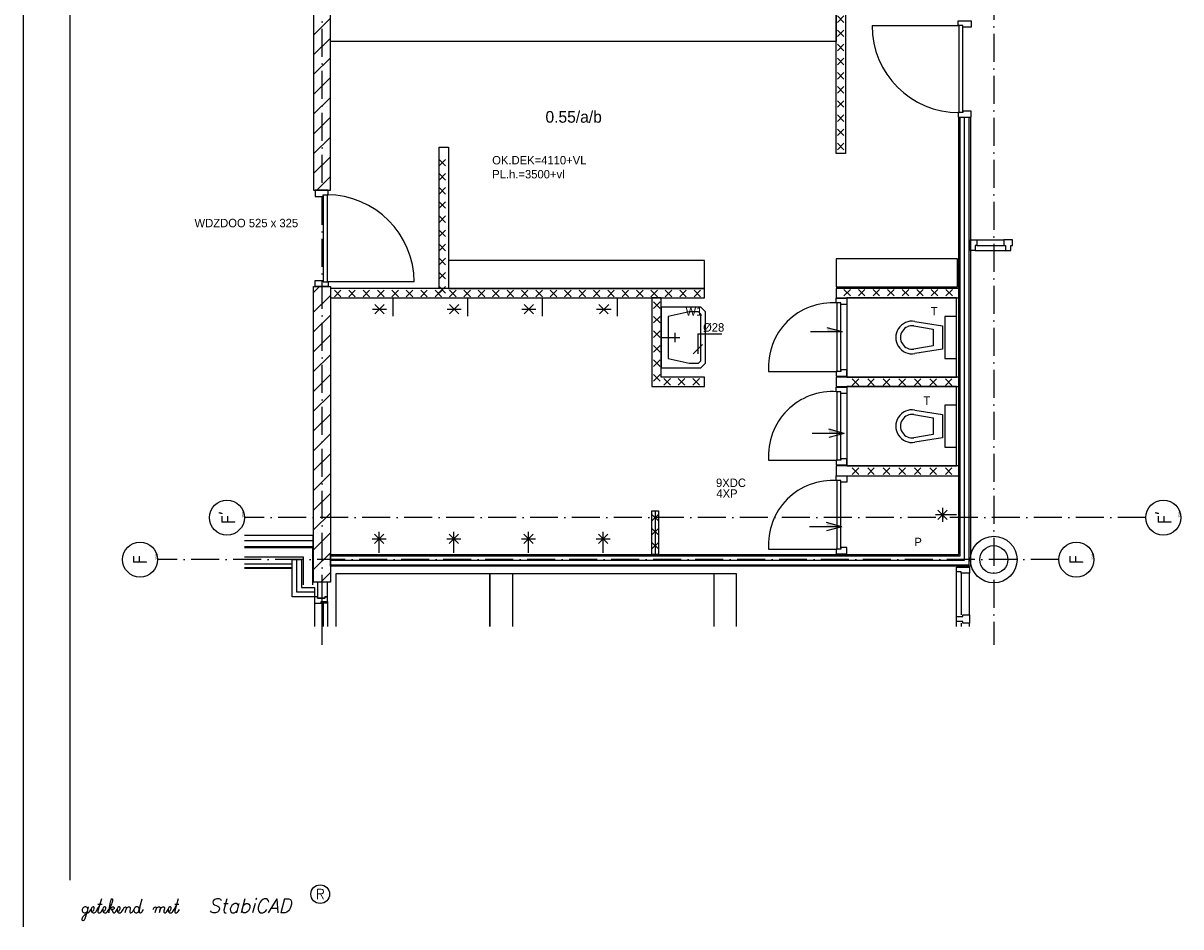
# Model space of a CAD drawing. Header units: millimetres. Extents: x -6587 to 170951, y 244 to 951952.
# Tile 43 of 102: x 25315 to 50133, y 867852 to 887220. Entities that reach past the tile are written whole.
import ezdxf
from ezdxf.enums import TextEntityAlignment as Align

# ---------------------------------------------------------------- set-up
doc = ezdxf.new("R2010")
doc.units = ezdxf.units.MM
doc.header["$LTSCALE"] = 100
doc.linetypes.add('DASHDOT', pattern=[9, 6, -1.5, 0, -1.5])
for name, color, linetype in [('00KAD025', 2, 'CONTINUOUS'), ('00KAD070', 5, 'CONTINUOUS'), ('AL$7----_STRAMIEN', 1, 'DASHDOT'), ('ALN-----_BLOCKNAAM', 2, 'CONTINUOUS'), ('ALXAC---_LICHTBETON', 1, 'CONTINUOUS'), ('BOUW', 8, 'CONTINUOUS'), ('DOORSNEDE', 1, 'CONTINUOUS')]:
    doc.layers.add(name, color=color, linetype=linetype)
doc.styles.add('BURO-018', font='BUROFONT.shx', dxfattribs={"height": 180})
doc.styles.add('BURO-025', font='BUROFONT.shx', dxfattribs={"height": 250})
doc.styles.add('ROMANS', font='romans', dxfattribs={"oblique": 15})
doc.styles.add('SCRIPTS', font='scripts')
doc.styles.get("Standard").update_dxf_attribs({"font": 'iso.shx'})
pattern_1 = [(45, (-3313.17, 792288.78), (-212.132, 212.132), [])]

# ---------------------------------------------------------------- blocks, each defined once
blk = doc.blocks.new('*U53')
at = {"layer": 'ALXAC---_LICHTBETON', "color": 0}
for p, q in [((17650, 44834), (17720, 44904)), ((17720, 44834), (17650, 44904)), ((17804, 44834), (17874, 44904)), ((17874, 44834), (17804, 44904)), ((17958, 44834), (18028, 44904)), ((18028, 44834), (17958, 44904)), ((18112, 44834), (18182, 44904)), ((18182, 44834), (18112, 44904)), ((18267, 44834), (18337, 44904)), ((18337, 44834), (18267, 44904)), ((18421, 44834), (18491, 44904)), ((18491, 44834), (18421, 44904)), ((18575, 44834), (18645, 44904)), ((18645, 44834), (18575, 44904)), ((18729, 44834), (18799, 44904)), ((18799, 44834), (18729, 44904)), ((18884, 44834), (18954, 44904)), ((18954, 44834), (18884, 44904)), ((19038, 44834), (19108, 44904)), ((19108, 44834), (19038, 44904)), ((19192, 44834), (19262, 44904)), ((19262, 44834), (19192, 44904)), ((19346, 44834), (19416, 44904)), ((19416, 44834), (19346, 44904)), ((19501, 44834), (19571, 44904)), ((19571, 44834), (19501, 44904)), ((19655, 44834), (19725, 44904)), ((19725, 44834), (19655, 44904)), ((19809, 44834), (19879, 44904)), ((19879, 44834), (19809, 44904)), ((19963, 44834), (20033, 44904)), ((20033, 44834), (19963, 44904)), ((20117, 44834), (20187, 44904)), ((20187, 44834), (20117, 44904)), ((20272, 44834), (20342, 44904)), ((20342, 44834), (20272, 44904)), ((20426, 44834), (20496, 44904)), ((20496, 44834), (20426, 44904)), ((20580, 44834), (20650, 44904)), ((20650, 44834), (20580, 44904)), ((20734, 44834), (20804, 44904)), ((20804, 44834), (20734, 44904)), ((20889, 44834), (20959, 44904)), ((20959, 44834), (20889, 44904)), ((21043, 44834), (21113, 44904)), ((21113, 44834), (21043, 44904)), ((21197, 44834), (21267, 44904)), ((21267, 44834), (21197, 44904)), ((21351, 44834), (21421, 44904)), ((21421, 44834), (21351, 44904)), ((21506, 44834), (21576, 44904)), ((21576, 44834), (21506, 44904))]:
    blk.add_line(p, q, dxfattribs=at)
blk = doc.blocks.new('*U52')
at = {"layer": 'ALXAC---_LICHTBETON', "color": 0}
for p, q in [((21194, 45734), (21264, 45804)), ((21264, 45734), (21194, 45804)), ((21349, 45734), (21419, 45804)), ((21419, 45734), (21349, 45804)), ((21505, 45734), (21575, 45804)), ((21575, 45734), (21505, 45804)), ((21153, 45690), (21083, 45760)), ((21153, 45760), (21083, 45690)), ((21153, 45534), (21083, 45604)), ((21153, 45604), (21083, 45534)), ((21153, 45379), (21083, 45449)), ((21153, 45449), (21083, 45379)), ((21153, 45223), (21083, 45293)), ((21153, 45293), (21083, 45223)), ((21153, 45067), (21083, 45137)), ((21153, 45137), (21083, 45067)), ((21153, 44912), (21083, 44982)), ((21153, 44982), (21083, 44912))]:
    blk.add_line(p, q, dxfattribs=at)
blk = doc.blocks.new('*U56')
at = {"layer": 'ALXAC---_LICHTBETON', "color": 0}
for p, q in [((29009, 70281), (28939, 70351)), ((29009, 70351), (28939, 70281)), ((29009, 70131), (28939, 70201)), ((29009, 70201), (28939, 70131)), ((29009, 69981), (28939, 70051)), ((29009, 70051), (28939, 69981))]:
    blk.add_line(p, q, dxfattribs=at)
blk = doc.blocks.new('*U54')
at = {"layer": 'ALXAC---_LICHTBETON', "color": 0}
for p, q in [((23153, 47473), (23083, 47543)), ((23153, 47543), (23083, 47473)), ((23153, 47322), (23083, 47392)), ((23153, 47392), (23083, 47322)), ((23153, 47170), (23083, 47240)), ((23153, 47240), (23083, 47170)), ((23153, 47019), (23083, 47089)), ((23153, 47089), (23083, 47019)), ((23153, 46867), (23083, 46937)), ((23153, 46937), (23083, 46867)), ((23153, 46716), (23083, 46786)), ((23153, 46786), (23083, 46716)), ((23153, 46564), (23083, 46634)), ((23153, 46634), (23083, 46564)), ((23153, 46413), (23083, 46483)), ((23153, 46483), (23083, 46413)), ((23153, 46261), (23083, 46331)), ((23153, 46331), (23083, 46261)), ((23153, 46110), (23083, 46180)), ((23153, 46180), (23083, 46110))]:
    blk.add_line(p, q, dxfattribs=at)
blk = doc.blocks.new('1010')
at = {"layer": 'AL$7----_STRAMIEN', "color": 7, "linetype": 'Continuous'}
blk.add_circle((0, 750), 750, dxfattribs=at)
at = {"layer": 'AL$7----_STRAMIEN', "color": 3, "linetype": 'Continuous'}
blk.add_attdef('STR-NAAM', text='', height=600, rotation=360, dxfattribs=at).set_placement((0, 750), align=Align.MIDDLE)
at = {"layer": 'ALN-----_BLOCKNAAM', "linetype": 'Continuous'}
blk.add_text('1010', height=100, dxfattribs=at).set_placement((0, 0))

msp = doc.modelspace()

# ---------------------------------------------------------------- hatches: boundary and pattern name
at = {"layer": 'BOUW'}
h = msp.add_hatch(dxfattribs=at)
h.set_pattern_fill('PREFBET', color=256, scale=2, style=0)
h.set_pattern_definition(pattern_1)
h.paths.add_polyline_path([(31542.2, 893500.2), (31542.2, 883640.9), (31902.2, 883640.9), (31902.2, 893500.2)])
h = msp.add_hatch(dxfattribs=at)
h.set_pattern_fill('PREFBET', color=256, scale=2, style=0)
h.set_pattern_definition(pattern_1)
h.paths.add_polyline_path([(31542.2, 875242.7), (31542.2, 881572.9), (31902.2, 881572.9), (31902.2, 875242.7)])

# ---------------------------------------------------------------- linework, layer by layer
at = {"layer": '00KAD025', "linetype": 'Continuous'}
msp.add_line((25314.7, 951952.4), (25314.7, 867852.4), dxfattribs=at)
msp.add_circle((31682.8, 868552.4), 200, dxfattribs=at)
at = {"layer": '00KAD070', "linetype": 'Continuous'}
msp.add_line((26314.7, 950952.4), (26314.7, 868852.4), dxfattribs=at)
at = {"layer": 'AL$7----_STRAMIEN', "color": 1}
for p, q in [((31722.2, 873897.9), (31722.2, 910393.7)), ((46122.2, 910393.7), (46122.2, 873897.9)), ((49381.8, 876622.7), (30058.9, 876622.7)), ((47519, 875722.7), (28196.1, 875722.7))]:
    msp.add_line(p, q, dxfattribs=at)
at = {"layer": 'BOUW'}
for p, q in [((45372.2, 875832.8), (45372.2, 885202.1)), ((45372.2, 885202.1), (45622.2, 885202.1)), ((45402.2, 875802.8), (45402.2, 885202.1)), ((45497.2, 875707.8), (45497.2, 885202.1)), ((45592.2, 875612.8), (45592.2, 885202.1)), ((45622.2, 885202.1), (45622.2, 875582.8)), ((34232.2, 881532.9), (34232.2, 884562.9)), ((34232.2, 884562.9), (34432.2, 884562.9)), ((34432.2, 884562.9), (34432.2, 881532.9)), ((34372.2, 884161.4), (34232.2, 884301.4)), ((34372.2, 884301.4), (34232.2, 884161.4)), ((34372.2, 883858.4), (34232.2, 883998.4)), ((34372.2, 883998.4), (34232.2, 883858.4)), ((31851.2, 883640.9), (31573.2, 883640.9)), ((31573.2, 883640.9), (31573.2, 883506.9)), ((31749.2, 883506.9), (31749.2, 883540.9)), ((31749.2, 883540.9), (31851.2, 883540.9)), ((31749.2, 883540.9), (31749.2, 881672.9)), ((31829.2, 883540.9), (31829.2, 881672.9)), ((31851.2, 883540.9), (31851.2, 883640.9)), ((34372.2, 883555.4), (34232.2, 883695.4)), ((34372.2, 883695.4), (34232.2, 883555.4)), ((31573.2, 883506.9), (31749.2, 883506.9)), ((34372.2, 883252.4), (34232.2, 883392.4)), ((34372.2, 883392.4), (34232.2, 883252.4)), ((34372.2, 882949.4), (34232.2, 883089.4)), ((34372.2, 883089.4), (34232.2, 882949.4)), ((34372.2, 882646.4), (34232.2, 882786.4)), ((34372.2, 882786.4), (34232.2, 882646.4)), ((45756.2, 882578.8), (46341.2, 882578.8)), ((34372.2, 882343.4), (34232.2, 882483.4)), ((34372.2, 882483.4), (34232.2, 882343.4)), ((45722.2, 882350.8), (46375.2, 882350.8)), ((45756.2, 882452.8), (46341.2, 882452.8)), ((34372.2, 882040.4), (34232.2, 882180.4)), ((34372.2, 882180.4), (34232.2, 882040.4)), ((45343, 882170.9), (42743.2, 882170.9)), ((42743.2, 882170.9), (42743.2, 881570.9)), ((45343, 881570.9), (45343, 882170.9)), ((34372.2, 881737.4), (34232.2, 881877.4)), ((34372.2, 881877.4), (34232.2, 881737.4)), ((31573.2, 881572.9), (31573.2, 881706.9)), ((31573.2, 881706.9), (31749.2, 881706.9)), ((31851.2, 881572.9), (31573.2, 881572.9)), ((31749.2, 881706.9), (31749.2, 881672.9)), ((31749.2, 881672.9), (31851.2, 881672.9)), ((33697.2, 881672.9), (31829.2, 881672.9)), ((31851.2, 881672.9), (31851.2, 881572.9)), ((34372.2, 881434.4), (34232.2, 881574.4)), ((34372.2, 881574.4), (34232.2, 881434.4)), ((42743.2, 881570.9), (45343, 881570.9)), ((33238.7, 881332.9), (33238.7, 880942.9)), ((34432.2, 881532.9), (34232.2, 881532.9)), ((45372.2, 881532.9), (42742.2, 881532.9)), ((42742.2, 881532.9), (42742.2, 881332.9)), ((42742.2, 881332.9), (42992.2, 881332.9)), ((42742.2, 881322.9), (42970.2, 881322.9)), ((42742.2, 881222.9), (42742.2, 881322.9)), ((43048.4, 881373.6), (42908.4, 881513.6)), ((42908.4, 881373.6), (43048.4, 881513.6)), ((45322.2, 881332.9), (42970.2, 881332.9)), ((42970.2, 881332.9), (42970.2, 879632.9)), ((42970.2, 881322.9), (42970.2, 881188.9)), ((42992.2, 881332.9), (45372.2, 881332.9)), ((42992.2, 881332.9), (42992.2, 881332.9)), ((43360.9, 881373.6), (43220.9, 881513.6)), ((43220.9, 881373.6), (43360.9, 881513.6)), ((43673.4, 881373.6), (43533.4, 881513.6)), ((43533.4, 881373.6), (43673.4, 881513.6)), ((43985.9, 881373.6), (43845.9, 881513.6)), ((43845.9, 881373.6), (43985.9, 881513.6)), ((44298.4, 881373.6), (44158.4, 881513.6)), ((44158.4, 881373.6), (44298.4, 881513.6)), ((44610.9, 881373.6), (44470.9, 881513.6)), ((44470.9, 881373.6), (44610.9, 881513.6)), ((44923.4, 881373.6), (44783.4, 881513.6)), ((44783.4, 881373.6), (44923.4, 881513.6)), ((45235.9, 881373.6), (45095.9, 881513.6)), ((45095.9, 881373.6), (45235.9, 881513.6)), ((45322.2, 879632.9), (45322.2, 881332.9)), ((45372.2, 881332.9), (45372.2, 881532.9)), ((32803.7, 881092.9), (33103.7, 881092.9)), ((32853.7, 881192.9), (33053.7, 880992.9)), ((32853.7, 880992.9), (33053.7, 881192.9)), ((34453.7, 881192.9), (34653.7, 880992.9)), ((34453.7, 880992.9), (34653.7, 881192.9)), ((39592.2, 881132.9), (38992.2, 881132.9)), ((38992.2, 881132.9), (38992.2, 879832.9)), ((39842.2, 881132.9), (39592.2, 881132.9)), ((39942.2, 881032.9), (39842.2, 881132.9)), ((42844.2, 881222.9), (42742.2, 881222.9)), ((42764.2, 879754.9), (42764.2, 881222.9)), ((42844.2, 881188.9), (42844.2, 881222.9)), ((42844.2, 879754.9), (42844.2, 881222.9)), ((42970.2, 881188.9), (42844.2, 881188.9)), ((39592.2, 881032.9), (39142.2, 880932.9)), ((39142.2, 880932.9), (39142.2, 880032.9)), ((39792.2, 881032.9), (39592.2, 881032.9)), ((39842.2, 880982.9), (39792.2, 881032.9)), ((39842.2, 879982.9), (39842.2, 880982.9)), ((39942.2, 879932.9), (39942.2, 881032.9)), ((44427.7, 880828.5), (45022.2, 880732.9)), ((45322.2, 880932.9), (45072.2, 880932.9)), ((45072.2, 880932.9), (45072.2, 880032.9)), ((45322.2, 880032.9), (45322.2, 880932.9)), ((39292.2, 880382.9), (39292.2, 880582.9)), ((44411.9, 880729.8), (44822.2, 880663.8)), ((44822.2, 880663.8), (44822.2, 880302.1)), ((45022.2, 880732.9), (45022.2, 880232.9)), ((38992.2, 880482.9), (39392.2, 880482.9)), ((44172.2, 880382.9), (44172.2, 880382.9)), ((44822.2, 880302.1), (44411.9, 880236.1)), ((45022.2, 880232.9), (44427.7, 880137.4)), ((44522.2, 880132.9), (44522.2, 880132.9)), ((38992.2, 879832.9), (39592.2, 879832.9)), ((39142.2, 880032.9), (39592.2, 879932.9)), ((39592.2, 879932.9), (39792.2, 879932.9)), ((39592.2, 879832.9), (39842.2, 879832.9)), ((39792.2, 879932.9), (39842.2, 879982.9)), ((39842.2, 879832.9), (39942.2, 879932.9)), ((45072.2, 880032.9), (45322.2, 880032.9)), ((41296.2, 879754.9), (42764.2, 879754.9)), ((42844.2, 879754.9), (42742.2, 879754.9)), ((42742.2, 879754.9), (42742.2, 879654.9)), ((42742.2, 879654.9), (42970.2, 879654.9)), ((45372.2, 879632.9), (42742.2, 879632.9)), ((42742.2, 879632.9), (42742.2, 879432.9)), ((42970.2, 879788.9), (42844.2, 879788.9)), ((42844.2, 879788.9), (42844.2, 879754.9)), ((42970.2, 879654.9), (42970.2, 879788.9)), ((42970.2, 879632.9), (45322.2, 879632.9)), ((43228.6, 879454.1), (43088.6, 879594.1)), ((43088.6, 879454.1), (43228.6, 879594.1)), ((43561.5, 879454.1), (43421.5, 879594.1)), ((43421.5, 879454.1), (43561.5, 879594.1)), ((43894.3, 879454.1), (43754.3, 879594.1)), ((43754.3, 879454.1), (43894.3, 879594.1)), ((44227.2, 879454.1), (44087.2, 879594.1)), ((44087.2, 879454.1), (44227.2, 879594.1)), ((44560, 879454.1), (44420, 879594.1)), ((44420, 879454.1), (44560, 879594.1)), ((44892.9, 879454.1), (44752.9, 879594.1)), ((44752.9, 879454.1), (44892.9, 879594.1)), ((45225.8, 879454.1), (45085.8, 879594.1)), ((45085.8, 879454.1), (45225.8, 879594.1)), ((45372.2, 879432.9), (45372.2, 879632.9)), ((42742.2, 879432.9), (45372.2, 879432.9)), ((42742.2, 879419.5), (42970.2, 879419.5)), ((42742.2, 879319.5), (42742.2, 879419.5)), ((42844.2, 879319.5), (42742.2, 879319.5)), ((42764.2, 877851.5), (42764.2, 879319.5)), ((42844.2, 877851.5), (42844.2, 879319.5)), ((42844.2, 879285.5), (42844.2, 879319.5)), ((45322.2, 879432.9), (42970.2, 879432.9)), ((42970.2, 879432.9), (42970.2, 877732.9)), ((42970.2, 879419.5), (42970.2, 879285.5)), ((45322.2, 877732.9), (45322.2, 879432.9)), ((42970.2, 879285.5), (42844.2, 879285.5)), ((44411.9, 878829.8), (44822.2, 878763.8)), ((44427.7, 878928.5), (45022.2, 878832.9)), ((45022.2, 878832.9), (45022.2, 878332.9)), ((45322.2, 879032.9), (45072.2, 879032.9)), ((45072.2, 879032.9), (45072.2, 878132.9)), ((45322.2, 878132.9), (45322.2, 879032.9)), ((44822.2, 878763.8), (44822.2, 878402.1)), ((44172.2, 878482.9), (44172.2, 878482.9)), ((44822.2, 878402.1), (44411.9, 878336.1)), ((45022.2, 878332.9), (44427.7, 878237.4)), ((44522.2, 878232.9), (44522.2, 878232.9)), ((45072.2, 878132.9), (45322.2, 878132.9)), ((41296.2, 877851.5), (42764.2, 877851.5)), ((42844.2, 877851.5), (42742.2, 877851.5)), ((42742.2, 877851.5), (42742.2, 877751.5)), ((42970.2, 877885.5), (42844.2, 877885.5)), ((42844.2, 877885.5), (42844.2, 877851.5)), ((42970.2, 877751.5), (42970.2, 877885.5)), ((42742.2, 877751.5), (42970.2, 877751.5)), ((45372.2, 877732.9), (42742.2, 877732.9)), ((42742.2, 877732.9), (42742.2, 877518.9)), ((42970.2, 877732.9), (45322.2, 877732.9)), ((43228.6, 877546.9), (43088.6, 877686.9)), ((43088.6, 877546.9), (43228.6, 877686.9)), ((43561.5, 877546.9), (43421.5, 877686.9)), ((43421.5, 877546.9), (43561.5, 877686.9)), ((43894.3, 877546.9), (43754.3, 877686.9)), ((43754.3, 877546.9), (43894.3, 877686.9)), ((44227.2, 877546.9), (44087.2, 877686.9)), ((44087.2, 877546.9), (44227.2, 877686.9)), ((44560, 877546.9), (44420, 877686.9)), ((44420, 877546.9), (44560, 877686.9)), ((44892.9, 877546.9), (44752.9, 877686.9)), ((44752.9, 877546.9), (44892.9, 877686.9)), ((45225.8, 877546.9), (45085.8, 877686.9)), ((45085.8, 877546.9), (45225.8, 877686.9)), ((45372.2, 877518.9), (45372.2, 877732.9)), ((42742.2, 877518.9), (45372.2, 877518.9)), ((42742.2, 877515.2), (42970.2, 877515.2)), ((42742.2, 877415.2), (42742.2, 877515.2)), ((42844.2, 877415.2), (42742.2, 877415.2)), ((42764.2, 875947.2), (42764.2, 877415.2)), ((42844.2, 877381.2), (42844.2, 877415.2)), ((42844.2, 875947.2), (42844.2, 877415.2)), ((42970.2, 877381.2), (42844.2, 877381.2)), ((42970.2, 877515.2), (42970.2, 877381.2)), ((45022.2, 876832.9), (45022.2, 876532.9)), ((38792.2, 875952.8), (38792.2, 876690.9)), ((38792.2, 876690.9), (38792.2, 876690.9)), ((45322.2, 876682.9), (44872.2, 876682.9)), ((45122.2, 876782.9), (44922.2, 876582.9)), ((44922.2, 876782.9), (45122.2, 876582.9)), ((30058.9, 876249.7), (31522.2, 876249.7)), ((31522.2, 876124.7), (30058.9, 876124.7)), ((31522.2, 876249.7), (31522.2, 875999.7)), ((32797.2, 876170.9), (33097.2, 876170.9)), ((32847.2, 876270.9), (33047.2, 876070.9)), ((32847.2, 876070.9), (33047.2, 876270.9)), ((32947.2, 875870.9), (32947.2, 876320.9)), ((34397.2, 876170.9), (34697.2, 876170.9)), ((34447.2, 876270.9), (34647.2, 876070.9)), ((34447.2, 876070.9), (34647.2, 876270.9)), ((34547.2, 875870.9), (34547.2, 876320.9)), ((35997.2, 876170.9), (36297.2, 876170.9)), ((36047.2, 876270.9), (36247.2, 876070.9)), ((36047.2, 876070.9), (36247.2, 876270.9)), ((36147.2, 875870.9), (36147.2, 876320.9)), ((37597.2, 876170.9), (37897.2, 876170.9)), ((37647.2, 876270.9), (37847.2, 876070.9)), ((37647.2, 876070.9), (37847.2, 876270.9)), ((37747.2, 875870.9), (37747.2, 876320.9)), ((31522.2, 875999.7), (30058.9, 875999.7)), ((31522.2, 875974.7), (30058.9, 875974.7)), ((31522.2, 875182.7), (31522.2, 875974.7)), ((31902.2, 875832.8), (45372.2, 875832.8)), ((31902.2, 875582.8), (31902.2, 875832.8)), ((31322.2, 875774.7), (30058.9, 875774.7)), ((30058.9, 875630.6), (31082.2, 875630.9)), ((31082.2, 875722.7), (31282.2, 875722.7)), ((31082.2, 874922.7), (31082.2, 875722.7)), ((31182.2, 875022.7), (31182.2, 875722.7)), ((31182.2, 875022.7), (31182.2, 875722.7)), ((31182.2, 875022.7), (31182.2, 875722.7)), ((31282.2, 875722.7), (31282.2, 875122.7)), ((31322.2, 875182.7), (31322.2, 875774.7)), ((31902.2, 875802.8), (45402.2, 875802.8)), ((31902.2, 875707.8), (45497.2, 875707.8)), ((31902.2, 875612.8), (45592.2, 875612.8)), ((45622.2, 875582.8), (31902.2, 875582.8)), ((30058.9, 875550.6), (31082.2, 875550.9)), ((30058.9, 875542.7), (31082.2, 875542.7)), ((32022.2, 875422.9), (35322.2, 875422.9)), ((32022.2, 874287.4), (32022.2, 875422.9)), ((35322.2, 875422.9), (40602.2, 875422.9)), ((35322.2, 875422.9), (35322.2, 874287.4)), ((35322.2, 874287.4), (35322.2, 875422.9)), ((35802.2, 875422.9), (35802.2, 874287.4)), ((40122.2, 875422.9), (40122.2, 874287.4)), ((40602.2, 875422.9), (40602.2, 874287.4)), ((45322.2, 875462.8), (45322.2, 875562.8)), ((45322.2, 875562.8), (45600.2, 875562.8)), ((45424.2, 875462.8), (45322.2, 875462.8)), ((45322.2, 874506.8), (45322.2, 875462.8)), ((45424.2, 875428.8), (45424.2, 875462.8)), ((45600.2, 875428.8), (45424.2, 875428.8)), ((45424.2, 875428.8), (45424.2, 874540.8)), ((45600.2, 875562.8), (45600.2, 875428.8)), ((45600.2, 874540.8), (45600.2, 875428.8)), ((31282.2, 875122.7), (31562.2, 875122.7)), ((31562.2, 875122.7), (31562.2, 874922.7)), ((31840.2, 875242.7), (31621.2, 875242.7)), ((31621.2, 875242.7), (31621.2, 874894.8)), ((31840.2, 874922.8), (31840.2, 875242.7)), ((31562.2, 874922.7), (31082.2, 874922.7)), ((31562.2, 875022.7), (31182.2, 875022.7)), ((31562.2, 875022.7), (31182.2, 875022.7)), ((31502.2, 875022.7), (31182.2, 875022.7)), ((31621.2, 874922.8), (31562.2, 874922.8)), ((31562.2, 874922.8), (31562.2, 874788.8)), ((31621.2, 874894.8), (31621.2, 874922.8)), ((31781.2, 874894.8), (31621.2, 874894.8)), ((31621.2, 874894.8), (31781.2, 874894.8)), ((31840.2, 874922.8), (31781.2, 874922.8)), ((31781.2, 874922.8), (31781.2, 874894.8)), ((31781.2, 874894.8), (31781.2, 874922.8)), ((31781.2, 874922.8), (31840.2, 874922.8)), ((31840.2, 874822.8), (31840.2, 874922.8)), ((31562.2, 874788.8), (31706.2, 874788.8)), ((31562.2, 874788.8), (31562.2, 874287.4)), ((31706.2, 874788.8), (31706.2, 874822.8)), ((31706.2, 874822.8), (31764.2, 874822.8)), ((31706.2, 874788.8), (31706.2, 874822.8)), ((31706.2, 874822.8), (31840.2, 874822.8)), ((31714.2, 874788.8), (31706.2, 874788.8)), ((31756.2, 874814.8), (31714.2, 874814.8)), ((31714.2, 874814.8), (31714.2, 874788.8)), ((31756.2, 874814.8), (31714.2, 874814.8)), ((31714.2, 874814.8), (31714.2, 874287.4)), ((31756.2, 874788.8), (31756.2, 874814.8)), ((31756.2, 874287.4), (31756.2, 874814.8)), ((31764.2, 874788.8), (31756.2, 874788.8)), ((31764.2, 874822.8), (31764.2, 874788.8)), ((31764.2, 874822.8), (31840.2, 874822.8)), ((31764.2, 874788.8), (31764.2, 874822.8)), ((31840.2, 874788.8), (31764.2, 874788.8)), ((31840.2, 874822.8), (31840.2, 874788.8)), ((31840.2, 874788.8), (31840.2, 874287.4)), ((45322.2, 874394.8), (45322.2, 874506.8)), ((45322.2, 874506.8), (45456.2, 874506.8)), ((45456.2, 874394.8), (45322.2, 874394.8)), ((45322.2, 874287.4), (45322.2, 874394.8)), ((45424.2, 874360.8), (45424.2, 874287.4)), ((45456.2, 874506.8), (45456.2, 874540.8)), ((45456.2, 874540.8), (45600.2, 874540.8)), ((45456.2, 874360.8), (45456.2, 874394.8)), ((45600.2, 874360.8), (45456.2, 874360.8)), ((45600.2, 874540.8), (45600.2, 874360.8)), ((45600.2, 874287.4), (45600.2, 874360.8))]:
    msp.add_line(p, q, dxfattribs=at)
at = {"layer": 'BOUW', "color": 1}
for p, q in [((39779.5, 880560), (39779.5, 880135.7)), ((39779.5, 880560), (40296, 880560)), ((39879.5, 880335.7), (39679.5, 880135.7))]:
    msp.add_line(p, q, dxfattribs=at)
at = {"layer": 'BOUW'}
for points in [[(31542.2, 893500.2), (31542.2, 883640.9), (31902.2, 883640.9), (31902.2, 893500.2)], [(42742.2, 886826.9), (31902.2, 886826.9), (31902.2, 887426.9), (42742.2, 887426.9)], [(42942.2, 887456.9), (42942.2, 884426.9), (42742.2, 884426.9), (42742.2, 887456.9)], [(34432.2, 881532.9), (39922.2, 881532.9), (39922.2, 882132.9), (34432.2, 882132.9)], [(31542.2, 875242.7), (31542.2, 881572.9), (31902.2, 881572.9), (31902.2, 875242.7)], [(39922.2, 881532.9), (31902.2, 881532.9), (31902.2, 881332.9), (39922.2, 881332.9)], [(39922.2, 879632.9), (38992.2, 879632.9), (38992.2, 881332.9), (38792.2, 881332.9), (38792.2, 879432.9), (39922.2, 879432.9)], [(38792.2, 875832.8), (38792.2, 876770.9), (38932.2, 876770.9), (38932.2, 875832.8)]]:
    msp.add_lwpolyline(points, close=True, dxfattribs=at)
for points in [[(45358.2, 887270.1), (45636.2, 887270.1), (45636.2, 887136.1), (45460.2, 887136.1), (45460.2, 887170.1), (45358.2, 887170.1), (45358.2, 887270.1)], [(43512.2, 887170.1), (45380.2, 887170.1)], [(45380.2, 885302.1), (45380.2, 887170.1)], [(45460.2, 885302.1), (45460.2, 887170.1)], [(45358.2, 885202.1), (45636.2, 885202.1), (45636.2, 885336.1), (45460.2, 885336.1), (45460.2, 885302.1), (45358.2, 885302.1), (45358.2, 885202.1)], [(45622.2, 882350.8), (45622.2, 882578.8), (45756.2, 882578.8), (45756.2, 882452.8), (45722.2, 882452.8), (45722.2, 882350.8), (45622.2, 882350.8)], [(46375.2, 882350.8), (46487.2, 882350.8), (46487.2, 882452.8), (46521.2, 882452.8), (46521.2, 882578.8), (46341.2, 882578.8), (46341.2, 882452.8), (46375.2, 882452.8), (46375.2, 882350.8), (46487.2, 882350.8)], [(34838.7, 881332.9), (34838.7, 880942.9)], [(36438.7, 881332.9), (36438.7, 880942.9)], [(38052.1, 881332.9), (38052.1, 880942.9)], [(34403.7, 881092.9), (34703.7, 881092.9)], [(36003.7, 881092.9), (36303.7, 881092.9)], [(36053.7, 880992.9), (36253.7, 881192.9)], [(36053.7, 881192.9), (36253.7, 880992.9)], [(37603.7, 881092.9), (37903.7, 881092.9)], [(37623.7, 881092.9), (37923.7, 881092.9)], [(37653.7, 881192.9), (37853.7, 880992.9)], [(37673.7, 880992.9), (37873.7, 881192.9)], [(38862.2, 876770.9), (38862.2, 875832.8)], [(41296.2, 875947.2), (42764.2, 875947.2)], [(42742.2, 875847.2), (42970.2, 875847.2), (42970.2, 875981.2), (42844.2, 875981.2), (42844.2, 875947.2), (42742.2, 875947.2), (42742.2, 875847.2)]]:
    msp.add_lwpolyline(points, dxfattribs=at)
for radius in [500, 500, 300, 300]:
    msp.add_circle((46122.5, 875722.7), radius, dxfattribs=at)
for centre, radius, start, end in [((45380.2, 887170.1), 1868, 180, 270), ((31829.2, 881672.9), 1868, 0, 90), ((42664.1, 879855), 1371.6, 85.8145, 184.1855), ((44372.2, 880482.9), 350, 80.86729, 279.13271), ((44372.2, 880482.9), 250, 80.86729, 279.13271), ((42664.1, 877951.6), 1371.6, 85.8145, 184.1855), ((44372.2, 878582.9), 350, 80.86729, 279.13271), ((44372.2, 878582.9), 250, 80.86729, 279.13271), ((42664.1, 876047.3), 1371.6, 85.8145, 184.1855)]:
    msp.add_arc(centre, radius, start, end, dxfattribs=at)
at = {"layer": 'DOORSNEDE', "color": 1}
for p, q in [((42879.3, 880603.3), (42192.9, 880603.3)), ((42879.3, 880603.3), (42554.1, 880693.6)), ((42914.1, 878427.9), (42227.7, 878427.9)), ((42914.1, 878427.9), (42589, 878518.2)), ((42914.1, 878427.9), (42589, 878337.6)), ((42861.8, 876426.5), (42175.5, 876426.5)), ((42861.8, 876426.5), (42536.7, 876516.7)), ((42861.8, 876426.5), (42536.7, 876336.2))]:
    msp.add_line(p, q, dxfattribs=at)
for points in [[(42554.1, 880693.6), (42554.1, 880603.3), (42879.3, 880603.3)], [(42589, 878518.2), (42589, 878427.9), (42914.1, 878427.9)], [(42536.7, 876516.7), (42536.7, 876426.5), (42861.8, 876426.5)]]:
    msp.add_solid(points, dxfattribs=at)

# ---------------------------------------------------------------- block references
at = {"layer": 'AL$7----_STRAMIEN', "xscale": 0.5, "yscale": 0.5, "zscale": 0.5, "rotation": 90}
for p, values in [((30058.9, 876622.7), {'STR-NAAM': "F'"}), ((50131.8, 876622.7), {'STR-NAAM': "F'"}), ((28196.1, 875722.7), {'STR-NAAM': 'F'}), ((48269, 875722.7), {'STR-NAAM': 'F'})]:
    msp.add_blockref('1010', p, dxfattribs=at).add_auto_attribs(values)
at = {"layer": 'BOUW', "xscale": 2, "yscale": 2, "zscale": 2}
for name, p in [('*U54', (-3396.3, 792288.8)), ('*U56', (-19085.2, 735988.8))]:
    msp.add_blockref(name, p, dxfattribs=at)
at = {"layer": 'BOUW', "xscale": -2, "yscale": 2, "zscale": 2, "rotation": 180}
for name, p in [('*U53', (-3313.2, 971165)), ('*U52', (-3338, 971069.7))]:
    msp.add_blockref(name, p, dxfattribs=at)

# ---------------------------------------------------------------- texts
at = {"layer": '00KAD025', "linetype": 'Continuous', "style": 'ROMANS'}
msp.add_text('R', height=220, dxfattribs=at).set_placement((31682.8, 868552.4), align=Align.MIDDLE)
at = {"layer": '00KAD025', "linetype": 'Continuous', "style": 'SCRIPTS'}
msp.add_text('getekend met', height=300, dxfattribs=at).set_placement((26582.8, 868152.4))
at = {"layer": '00KAD025', "linetype": 'Continuous', "style": 'ROMANS', "oblique": 15}
msp.add_text('StabiCAD', height=300, dxfattribs=at).set_placement((29282.8, 868152.4))
at = {"layer": 'BOUW', "style": 'BURO-025'}
msp.add_text('0.55/a/b', height=250, dxfattribs=at).set_placement((36512.1, 885086.8))
at = {"layer": 'BOUW', "color": 1, "style": 'BURO-018'}
for s, p in [('OK.DEK=4110+VL', (35369.8, 884193.1)), ('PL.h.=3500+vl', (35369.8, 883893.1)), ('WDZDOO 525 x 325', (28989.3, 882846.2)), ('W1', (39515.6, 880953.4)), ('T', (44770.9, 880956.9)), ('%%C28', (39889.8, 880610)), ('T', (44611.4, 879039)), ('9XDC', (40168, 877279.6)), ('4XP', (40175.4, 877049.3)), ('P', (44420.6, 876011.3))]:
    msp.add_text(s, height=180, dxfattribs=at).set_placement(p)

doc.saveas('drawing.dxf')
